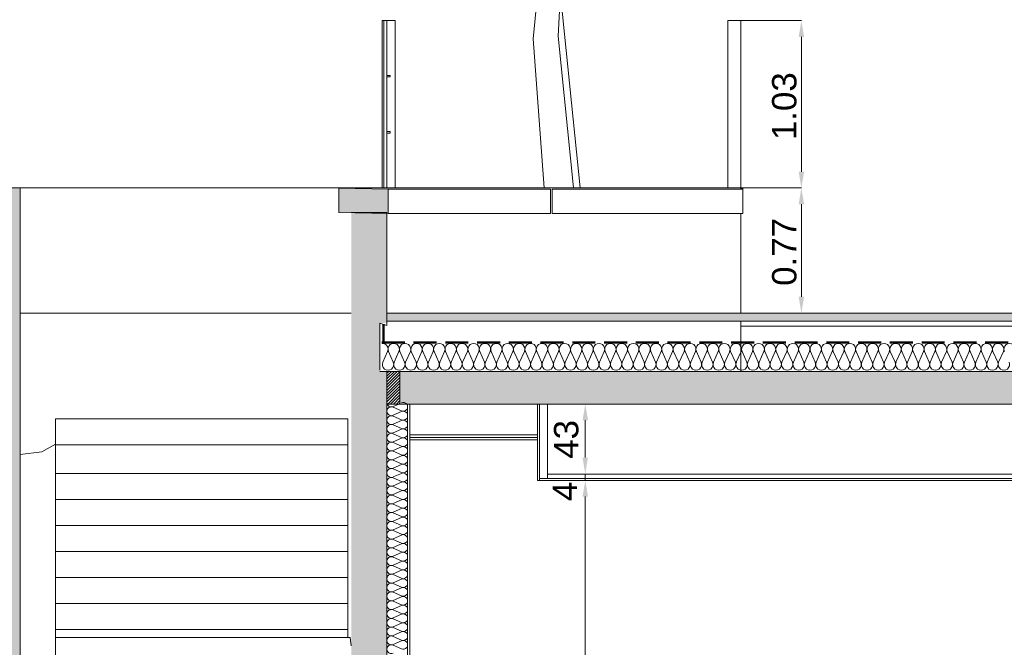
# Model space of a CAD drawing. Extents: x -25320 to 294860, y -9059 to 10983.
# Tile 11 of 58: x -21808 to -15742, y 1873 to 5736. Entities that reach past the tile are written whole.
import ezdxf

# ---------------------------------------------------------------- set-up
doc = ezdxf.new("R2010")
doc.units = 0
doc.header["$MEASUREMENT"] = 0
doc.linetypes.add('Lignes cachées', pattern=[195.611112, 141.111112, -54.5])
doc.layers.add('COUPE', color=7, linetype='Continuous', lineweight=0)
doc.styles.add('STYLE_GENERE_3', font='swissc.ttf', dxfattribs={"width": 1.25})
pattern_1 = [(45, (0, 0), (-530.33, 530.33), [])]

msp = doc.modelspace()

# ---------------------------------------------------------------- hatches: boundary and pattern name
at = {"layer": 'COUPE', "linetype": 'Continuous', "lineweight": 20}
h = msp.add_hatch(dxfattribs=at)
h.set_pattern_fill('BRIQUE_1', color=256, style=0, pattern_type=2)
h.set_pattern_definition(pattern_1)
h.paths.add_polyline_path([(-19525.1, 5383.3), (-19525.1, 5393.3), (-19545.1, 5393.3), (-19545.1, 5383.3)], flags=0)
h = msp.add_hatch(dxfattribs=at)
h.set_pattern_fill('BRIQUE_1', color=256, style=0, pattern_type=2)
h.set_pattern_definition(pattern_1)
h.paths.add_polyline_path([(-19525.1, 5036.7), (-19525.1, 5046.7), (-19545.1, 5046.7), (-19545.1, 5036.7)], flags=0)
at = {"layer": 'COUPE', "linetype": 'Continuous', "lineweight": 15}
msp.add_hatch(color=256, dxfattribs=at).paths.add_polyline_path([(-21805, 4700), (-22005.3, 4700), (-22005.3, -1255.4), (-21805, -1125.9)])
at = {"layer": 'COUPE', "linetype": 'Continuous', "lineweight": 20}
msp.add_hatch(color=256, dxfattribs=at).paths.add_polyline_path([(-19842.7, 4548.7), (-19538.3, 4542.6), (-19538.3, 4692.7), (-19842.7, 4698.8)], flags=0)
at = {"layer": 'COUPE', "linetype": 'Continuous', "lineweight": 15}
msp.add_hatch(color=256, dxfattribs=at).paths.add_polyline_path([(-19545.2, 4550), (-19765.2, 4550), (-19765.2, -500), (-19545.2, -500), (-19545.2, 3570), (-19588.9, 3570), (-19588.9, 3868.7), (-19545.2, 3868.7)], flags=0)
at = {"layer": 'COUPE', "linetype": 'Continuous', "lineweight": 9}
msp.add_hatch(color=256, dxfattribs=at).paths.add_polyline_path([(-19545.2, 3880), (-1604.9, 3880), (-1604.9, 3930), (-19545.2, 3930)], flags=0)
at = {"layer": 'COUPE'}
h = msp.add_hatch(dxfattribs=at)
h.set_pattern_fill('ANSI31', color=256, scale=100)
edge = h.paths.add_edge_path()
edge.add_line((-19465.2, 3570), (-19545.2, 3570))
edge.add_line((-19545.2, 3570), (-19545.2, 3379.6))
edge.add_ellipse((-19518.1, 3379.6), major_axis=(0, 27.1), ratio=0.996979, start_angle=90, end_angle=110.74993)
edge.add_line((-19543.4, 3370), (-19465.2, 3370))
edge.add_line((-19465.2, 3370), (-19465.2, 3570))
at = {"layer": 'COUPE', "linetype": 'Continuous', "lineweight": 9}
msp.add_hatch(color=256, dxfattribs=at).paths.add_polyline_path([(-19465.2, 3370), (-1576.7, 3370), (-1576.7, 3570), (-19465.2, 3570)])

# ---------------------------------------------------------------- linework, layer by layer
at = {"layer": 'COUPE', "linetype": 'Continuous', "lineweight": 20}
for p, q in [((-18644.8, 5618.9), (-18576.3, 6294.6)), ((-18490.2, 5634.2), (-18457.3, 6282.7)), ((-18355.1, 4700), (-18476.7, 5900.6)), ((-19575.1, 5730), (-19575.1, 4700)), ((-19565.1, 5730), (-19575.1, 5730)), ((-19565.1, 5730), (-19565.1, 4700)), ((-19545.1, 5730), (-19565.1, 5730)), ((-19545.1, 5730), (-19545.1, 5393.3)), ((-19495.1, 5730), (-19545.1, 5730)), ((-19495.1, 5730), (-19495.1, 4700)), ((-17445.2, 5730), (-17445.2, 4700)), ((-17365.2, 5730), (-17445.2, 5730)), ((-17365.2, 5730), (-17365.2, 4697.5)), ((-17365.2, 5730), (-16992.3, 5730)), ((-18577.7, 4700), (-18644.8, 5618.9)), ((-18395.6, 4700), (-18490.2, 5634.2)), ((-16992.5, 4800), (-16992.5, 5630)), ((-19545.1, 5383.3), (-19545.1, 5046.7)), ((-19545.1, 5036.7), (-19545.1, 4700)), ((-21805, 4700), (-19765.2, 4700)), ((-19765.2, 4700), (-19575.1, 4700)), ((-19765.2, 4700), (-19765.2, 4697.2)), ((-19565.1, 4700), (-19575.1, 4700)), ((-19545.1, 4700), (-19565.1, 4700)), ((-19495.1, 4700), (-19545.1, 4700)), ((-19538.3, 4692.7), (-18538.3, 4692.7)), ((-19538.3, 4542.6), (-19538.3, 4692.7)), ((-19495.1, 4700), (-17366.1, 4700)), ((-18538.3, 4692.7), (-18538.3, 4693.3)), ((-18538.3, 4542.6), (-18538.3, 4692.7)), ((-18528.3, 4693.3), (-18528.3, 4692.7)), ((-18528.3, 4692.7), (-17352.7, 4692.7)), ((-18528.3, 4542.6), (-18528.3, 4692.7)), ((-17366.1, 4693.3), (-17366.1, 4700)), ((-17366.1, 4700), (-17366, 4700)), ((-17366, 4700), (-16992.3, 4700)), ((-17366, 4700), (-16992.3, 4700)), ((-17352.7, 4698.8), (-17365.2, 4698.8)), ((-17352.7, 4692.7), (-17352.7, 4698.8)), ((-17352.7, 4542.6), (-17352.7, 4692.7)), ((-16992.5, 4030), (-16992.5, 4600)), ((-19538.3, 4542.6), (-18538.3, 4542.6)), ((-19538.3, 4542.6), (-19538.3, 4542.6)), ((-18538.3, 4542.6), (-18538.3, 4543.3)), ((-18528.3, 4542.6), (-17352.7, 4542.6)), ((-17366.1, 3930), (-17366.1, 4542.6)), ((-17365.2, 4542.6), (-17365.2, 4000)), ((-17365.2, 4000), (-17366, 4000)), ((-17366, 3930), (-17366, 4000)), ((-17365.2, 3930), (-17365.2, 4000)), ((-19765.2, 3930), (-21805, 3930)), ((-17366.1, 3930), (-16992.3, 3930)), ((-17366.1, 3570), (-17366.1, 3880)), ((-17365.2, 3850), (-1583.4, 3850)), ((-17365.2, 3570), (-17365.2, 3850)), ((-19570.9, 3627.1), (-19541.6, 3693.8)), ((-19535.7, 3693.8), (-19506.5, 3627.1)), ((-19500.6, 3627.1), (-19471.4, 3693.8)), ((-19465.5, 3693.8), (-19436.3, 3627.1)), ((-19430.4, 3627.1), (-19401.1, 3693.8)), ((-19395.2, 3693.8), (-19366, 3627.1)), ((-19360.1, 3627.1), (-19330.9, 3693.8)), ((-19325, 3693.8), (-19295.8, 3627.1)), ((-19289.9, 3627.1), (-19260.6, 3693.8)), ((-19254.7, 3693.8), (-19225.5, 3627.1)), ((-19219.6, 3627.1), (-19190.4, 3693.8)), ((-19184.5, 3693.8), (-19155.3, 3627.1)), ((-19149.4, 3627.1), (-19120.1, 3693.8)), ((-19114.2, 3693.8), (-19085, 3627.1)), ((-19079.1, 3627.1), (-19049.9, 3693.8)), ((-19044, 3693.8), (-19014.8, 3627.1)), ((-19008.9, 3627.1), (-18979.6, 3693.8)), ((-18973.7, 3693.8), (-18944.5, 3627.1)), ((-18938.6, 3627.1), (-18909.4, 3693.8)), ((-18903.5, 3693.8), (-18874.3, 3627.1)), ((-18868.4, 3627.1), (-18839.1, 3693.8)), ((-18833.2, 3693.8), (-18804, 3627.1)), ((-18798.1, 3627.1), (-18768.9, 3693.8)), ((-18763, 3693.8), (-18733.8, 3627.1)), ((-18727.9, 3627.1), (-18698.7, 3693.8)), ((-18692.8, 3693.8), (-18663.5, 3627.1)), ((-18657.6, 3627.1), (-18628.4, 3693.8)), ((-18622.5, 3693.8), (-18593.3, 3627.1)), ((-18587.4, 3627.1), (-18558.2, 3693.8)), ((-18552.3, 3693.8), (-18523, 3627.1)), ((-18517.1, 3627.1), (-18487.9, 3693.8)), ((-18482, 3693.8), (-18452.8, 3627.1)), ((-18446.9, 3627.1), (-18417.7, 3693.8)), ((-18411.8, 3693.8), (-18382.5, 3627.1)), ((-18376.6, 3627.1), (-18347.4, 3693.8)), ((-18341.5, 3693.8), (-18312.3, 3627.1)), ((-18306.4, 3627.1), (-18277.2, 3693.8)), ((-18271.3, 3693.8), (-18242, 3627.1)), ((-18236.1, 3627.1), (-18206.9, 3693.8)), ((-18201, 3693.8), (-18171.8, 3627.1)), ((-18165.9, 3627.1), (-18136.7, 3693.8)), ((-18130.8, 3693.8), (-18101.5, 3627.1)), ((-18095.6, 3627.1), (-18066.4, 3693.8)), ((-18060.5, 3693.8), (-18031.3, 3627.1)), ((-18025.4, 3627.1), (-17996.2, 3693.8)), ((-17990.3, 3693.8), (-17961, 3627.1)), ((-17955.1, 3627.1), (-17925.9, 3693.8)), ((-17920, 3693.8), (-17890.8, 3627.1)), ((-17884.9, 3627.1), (-17855.7, 3693.8)), ((-17849.8, 3693.8), (-17820.5, 3627.1)), ((-17814.6, 3627.1), (-17785.4, 3693.8)), ((-17779.5, 3693.8), (-17750.3, 3627.1)), ((-17744.4, 3627.1), (-17715.2, 3693.8)), ((-17709.3, 3693.8), (-17680, 3627.1)), ((-17674.1, 3627.1), (-17644.9, 3693.8)), ((-17639, 3693.8), (-17609.8, 3627.1)), ((-17603.9, 3627.1), (-17574.7, 3693.8)), ((-17568.8, 3693.8), (-17539.6, 3627.1)), ((-17533.6, 3627.1), (-17504.4, 3693.8)), ((-17498.5, 3693.8), (-17469.3, 3627.1)), ((-17463.4, 3627.1), (-17434.2, 3693.8)), ((-17428.3, 3693.8), (-17399.1, 3627.1)), ((-17393.2, 3627.1), (-17363.9, 3693.8)), ((-17358, 3693.8), (-17328.8, 3627.1)), ((-17322.9, 3627.1), (-17293.7, 3693.8)), ((-17287.8, 3693.8), (-17258.6, 3627.1)), ((-17252.7, 3627.1), (-17223.4, 3693.8)), ((-17217.5, 3693.8), (-17188.3, 3627.1)), ((-17182.4, 3627.1), (-17153.2, 3693.8)), ((-17147.3, 3693.8), (-17118.1, 3627.1)), ((-17112.2, 3627.1), (-17082.9, 3693.8)), ((-17077, 3693.8), (-17047.8, 3627.1)), ((-17041.9, 3627.1), (-17012.7, 3693.8)), ((-17006.8, 3693.8), (-16977.6, 3627.1)), ((-16971.7, 3627.1), (-16942.4, 3693.8)), ((-16936.5, 3693.8), (-16907.3, 3627.1)), ((-16901.4, 3627.1), (-16872.2, 3693.8)), ((-16866.3, 3693.8), (-16837.1, 3627.1)), ((-16831.2, 3627.1), (-16801.9, 3693.8)), ((-16796, 3693.8), (-16766.8, 3627.1)), ((-16760.9, 3627.1), (-16731.7, 3693.8)), ((-16725.8, 3693.8), (-16696.6, 3627.1)), ((-16690.7, 3627.1), (-16661.4, 3693.8)), ((-16655.5, 3693.8), (-16626.3, 3627.1)), ((-16620.4, 3627.1), (-16591.2, 3693.8)), ((-16585.3, 3693.8), (-16556.1, 3627.1)), ((-16550.2, 3627.1), (-16520.9, 3693.8)), ((-16515, 3693.8), (-16485.8, 3627.1)), ((-16479.9, 3627.1), (-16450.7, 3693.8)), ((-16444.8, 3693.8), (-16415.6, 3627.1)), ((-16409.7, 3627.1), (-16380.4, 3693.8)), ((-16374.5, 3693.8), (-16345.3, 3627.1)), ((-16339.4, 3627.1), (-16310.2, 3693.8)), ((-16304.3, 3693.8), (-16275.1, 3627.1)), ((-16269.2, 3627.1), (-16240, 3693.8)), ((-16234.1, 3693.8), (-16204.8, 3627.1)), ((-16198.9, 3627.1), (-16169.7, 3693.8)), ((-16163.8, 3693.8), (-16134.6, 3627.1)), ((-16128.7, 3627.1), (-16099.5, 3693.8)), ((-16093.6, 3693.8), (-16064.3, 3627.1)), ((-16058.4, 3627.1), (-16029.2, 3693.8)), ((-16023.3, 3693.8), (-15994.1, 3627.1)), ((-15988.2, 3627.1), (-15959, 3693.8)), ((-15953.1, 3693.8), (-15923.8, 3627.1)), ((-15917.9, 3627.1), (-15888.7, 3693.8)), ((-15882.8, 3693.8), (-15853.6, 3627.1)), ((-15847.7, 3627.1), (-15818.5, 3693.8)), ((-15812.6, 3693.8), (-15783.3, 3627.1)), ((-15777.4, 3627.1), (-15748.2, 3693.8)), ((-19507.3, 3354.8), (-19472.6, 3370)), ((-19455.9, 3327.6), (-19507.3, 3350.2)), ((-19418.2, -200), (-19418.2, 3370)), ((-19405.2, 3370), (-19405.2, 3200)), ((-19090.2, 3370), (-19390.2, 3370)), ((-18618.2, 3370), (-18618.2, 2900)), ((-18605.2, 3370), (-18605.2, 2900)), ((-18557.2, 3370), (-18557.2, 2912.5)), ((-21586.8, 3118.5), (-21586.8, 3278.5)), ((-21586.8, 3278.5), (-19786.8, 3278.5)), ((-19786.8, 3118.5), (-19786.8, 3278.5)), ((-19507.3, 3300.5), (-19455.9, 3323.1)), ((-19455.9, 3273.4), (-19507.3, 3296)), ((-19507.3, 3246.3), (-19455.9, 3268.9)), ((-19455.9, 3219.2), (-19507.3, 3241.7)), ((-19507.3, 3192.1), (-19455.9, 3214.6)), ((-19455.9, 3164.9), (-19507.3, 3187.5)), ((-19507.3, 3137.8), (-19455.9, 3160.4)), ((-19405.2, -200), (-19405.2, 3200)), ((-19405.2, 3181), (-18618.2, 3181)), ((-19405.2, 3163), (-18618.2, 3163)), ((-21586.8, 3122.9), (-21671.3, 3075.9)), ((-21586.8, 3117.3), (-21586.8, 3118.5)), ((-21586.8, 3118.5), (-19786.8, 3118.5)), ((-21586.8, 3117.3), (-21586.8, 2942.1)), ((-19786.8, 2942.1), (-19786.8, 3118.5)), ((-19455.9, 3110.7), (-19507.3, 3133.3)), ((-19507.3, 3083.6), (-19455.9, 3106.1)), ((-19405.2, 3150), (-18618.2, 3150)), ((-21671.3, 3075.9), (-21805, 3060.3)), ((-19455.9, 3056.5), (-19507.3, 3079)), ((-19507.3, 3029.3), (-19455.9, 3051.9)), ((-19455.9, 3002.2), (-19507.3, 3024.8)), ((-19507.3, 2975.1), (-19455.9, 2997.7)), ((-21586.8, 2782.1), (-21586.8, 2942.1)), ((-21586.8, 2942.1), (-19786.8, 2942.1)), ((-19786.8, 2782.1), (-19786.8, 2942.1)), ((-19455.9, 2948), (-19507.3, 2970.6)), ((-19507.3, 2920.9), (-19455.9, 2943.4)), ((-19455.9, 2893.8), (-19507.3, 2916.3)), ((-18605.2, 2912.5), (-9600.3, 2912.5)), ((-18557.2, 2938), (-9648.3, 2938)), ((-19507.3, 2866.6), (-19455.9, 2889.2)), ((-19455.9, 2839.5), (-19507.3, 2862.1)), ((-18618.2, 2900), (-9587.3, 2900)), ((-18618.2, 2900), (-18323.6, 2900)), ((-19507.3, 2812.4), (-19455.9, 2835)), ((-19455.9, 2785.3), (-19507.3, 2807.8)), ((-18323.7, 100), (-18323.7, 2800)), ((-21586.8, 2622.1), (-21586.8, 2782.1)), ((-21586.8, 2782.1), (-19786.8, 2782.1)), ((-19786.8, 2622.1), (-19786.8, 2782.1)), ((-19507.3, 2758.2), (-19455.9, 2780.7)), ((-19455.9, 2731), (-19507.3, 2753.6)), ((-19507.3, 2703.9), (-19455.9, 2726.5)), ((-19455.9, 2676.8), (-19507.3, 2699.4)), ((-19507.3, 2649.7), (-19455.9, 2672.3)), ((-21586.8, 2462.1), (-21586.8, 2622.1)), ((-21586.8, 2622.1), (-19786.8, 2622.1)), ((-19786.8, 2462.1), (-19786.8, 2622.1)), ((-19455.9, 2622.6), (-19507.3, 2645.1)), ((-19507.3, 2595.5), (-19455.9, 2618)), ((-19455.9, 2568.3), (-19507.3, 2590.9)), ((-19507.3, 2541.2), (-19455.9, 2563.8)), ((-19455.9, 2514.1), (-19507.3, 2536.7)), ((-19507.3, 2487), (-19455.9, 2509.5)), ((-21586.8, 2302.1), (-21586.8, 2462.1)), ((-21586.8, 2462.1), (-19786.8, 2462.1)), ((-19786.8, 2302.1), (-19786.8, 2462.1)), ((-19455.9, 2459.9), (-19507.3, 2482.4)), ((-19507.3, 2432.7), (-19455.9, 2455.3)), ((-19455.9, 2405.6), (-19507.3, 2428.2)), ((-19507.3, 2378.5), (-19455.9, 2401.1)), ((-19455.9, 2351.4), (-19507.3, 2374)), ((-19507.3, 2324.3), (-19455.9, 2346.8)), ((-19455.9, 2297.2), (-19507.3, 2319.7)), ((-21586.8, 2142.1), (-21586.8, 2302.1)), ((-21586.8, 2302.1), (-19786.8, 2302.1)), ((-19786.8, 2142.1), (-19786.8, 2302.1)), ((-19507.3, 2270), (-19455.9, 2292.6)), ((-19455.9, 2242.9), (-19507.3, 2265.5)), ((-19507.3, 2215.8), (-19455.9, 2238.4)), ((-19455.9, 2188.7), (-19507.3, 2211.2)), ((-19507.3, 2161.6), (-19455.9, 2184.1)), ((-21586.8, 1982.1), (-21586.8, 2142.1)), ((-21586.8, 2142.1), (-19786.8, 2142.1)), ((-19786.8, 1982.1), (-19786.8, 2142.1)), ((-19455.9, 2134.4), (-19507.3, 2157)), ((-19507.3, 2107.3), (-19455.9, 2129.9)), ((-19455.9, 2080.2), (-19507.3, 2102.8)), ((-19507.3, 2053.1), (-19455.9, 2075.7)), ((-19455.9, 2026), (-19507.3, 2048.5)), ((-19507.3, 1998.9), (-19455.9, 2021.4)), ((-21586.8, 1932.2), (-21586.8, 1982.1)), ((-21586.8, 1982.1), (-19786.8, 1982.1)), ((-19786.8, 1932.2), (-19786.8, 1982.1)), ((-19455.9, 1971.7), (-19507.3, 1994.3)), ((-19507.3, 1944.6), (-19455.9, 1967.2)), ((-19771.8, 1932.2), (-21586.8, 1932.2)), ((-21586.8, 1932.2), (-21586.8, 1760)), ((-19765.2, 1881.6), (-19771.8, 1932.2)), ((-19455.9, 1917.5), (-19507.3, 1940.1)), ((-19507.3, 1890.4), (-19455.9, 1912.9)), ((-19455.9, 1863.3), (-19507.3, 1885.8))]:
    msp.add_line(p, q, dxfattribs=at)
at = {"layer": 'COUPE', "linetype": 'Continuous', "lineweight": 18}
for p, q in [((-19545.1, 5393.3), (-19525.1, 5393.3)), ((-19545.1, 5383.3), (-19545.1, 5393.3)), ((-19545.1, 5383.3), (-19525.1, 5383.3)), ((-19525.1, 5383.3), (-19525.1, 5393.3)), ((-19545.1, 5046.7), (-19525.1, 5046.7)), ((-19545.1, 5036.7), (-19545.1, 5046.7)), ((-19545.1, 5036.7), (-19525.1, 5036.7)), ((-19525.1, 5036.7), (-19525.1, 5046.7))]:
    msp.add_line(p, q, dxfattribs=at)
at = {"layer": 'COUPE', "linetype": 'Continuous'}
for p, q in [((-22005.3, 4700), (-21805, 4700)), ((-21805, -1125.9), (-21805, 4700)), ((-19538.3, 4692.7), (-19842.7, 4698.8)), ((-19842.7, 4548.7), (-19842.7, 4698.8)), ((-19538.3, 4542.6), (-19538.3, 4692.7)), ((-19765.2, 4550), (-19545.2, 4550)), ((-19545.2, 3853.6), (-19545.2, 4550)), ((-19538.3, 4542.6), (-19842.7, 4548.7)), ((-19545.2, 3853.6), (-19588.9, 3868.7)), ((-19588.9, 3868.7), (-19588.9, 3578.2)), ((-19545.2, 3570), (-19588.9, 3570)), ((-19545.2, 0), (-19545.2, 3570)), ((-19545, 3570), (-1576.7, 3570)), ((-19465.2, 3370), (-19465.2, 3570)), ((-19545, 3370), (-1576.7, 3370))]:
    msp.add_line(p, q, dxfattribs=at)
at = {"layer": 'COUPE', "linetype": 'Continuous', "lineweight": 9}
for p, q in [((-19545.2, 3930), (-1604.9, 3930)), ((-19545.2, 3880), (-1604.9, 3880))]:
    msp.add_line(p, q, dxfattribs=at)
at = {"layer": 'COUPE', "linetype": 'Lignes cachées', "lineweight": 50}
for p, q in [((-19567.1, 3861.2), (-19567.1, 3749.8)), ((-19576.8, 3749.8), (-1585.5, 3749.8))]:
    msp.add_line(p, q, dxfattribs=at)
at = {"layer": 'COUPE'}
for p, q in [((-18323.7, 3040), (-18323.7, 3270)), ((-18323.7, 3040), (-18323.7, 3140)), ((-18323.7, 2940), (-18323.7, 2900)), ((-18323.7, 2800), (-18323.7, 2700))]:
    msp.add_line(p, q, dxfattribs=at)
at = {"layer": 'COUPE', "linetype": 'Continuous', "lineweight": 20}
for centre, major_axis, ratio, start_param, end_param in [((-19573.8, 3707.9), (0, 35.1), 0.99985, 4.299596, 6.283185), ((-19503.6, 3707.9), (0, 35.1), 0.99985, 4.299595, 8.266774), ((-19433.3, 3707.9), (0, 35.1), 0.99985, 4.299595, 8.266774), ((-19363.1, 3707.9), (0, 35.1), 0.99985, 4.299595, 8.266774), ((-19292.8, 3707.9), (0, 35.1), 0.99985, 4.299595, 8.266774), ((-19222.6, 3707.9), (0, 35.1), 0.99985, 4.299595, 8.266774), ((-19152.3, 3707.9), (0, 35.1), 0.99985, 4.299595, 8.266774), ((-19082.1, 3707.9), (0, 35.1), 0.99985, 4.299595, 8.266774), ((-19011.8, 3707.9), (0, 35.1), 0.99985, 4.299595, 8.266774), ((-18941.6, 3707.9), (0, 35.1), 0.99985, 4.299595, 8.266774), ((-18871.3, 3707.9), (0, 35.1), 0.99985, 4.299595, 8.266774), ((-18801.1, 3707.9), (0, 35.1), 0.99985, 4.299595, 8.266774), ((-18730.8, 3707.9), (0, 35.1), 0.99985, 4.299595, 8.266774), ((-18660.6, 3707.9), (0, 35.1), 0.99985, 4.299595, 8.266774), ((-18590.3, 3707.9), (0, 35.1), 0.99985, 4.299595, 8.266774), ((-18520.1, 3707.9), (0, 35.1), 0.99985, 4.299595, 8.266774), ((-18449.8, 3707.9), (0, 35.1), 0.99985, 4.299595, 8.266774), ((-18379.6, 3707.9), (0, 35.1), 0.99985, 4.299595, 8.266774), ((-18309.3, 3707.9), (0, 35.1), 0.99985, 4.299595, 8.266774), ((-18239.1, 3707.9), (0, 35.1), 0.99985, 4.299595, 8.266774), ((-18168.8, 3707.9), (0, 35.1), 0.99985, 4.299595, 8.266774), ((-18098.6, 3707.9), (0, 35.1), 0.99985, 4.299595, 8.266774), ((-18028.3, 3707.9), (0, 35.1), 0.99985, 4.299595, 8.266774), ((-17958.1, 3707.9), (0, 35.1), 0.99985, 4.299595, 8.266774), ((-17887.8, 3707.9), (0, 35.1), 0.99985, 4.299595, 8.266774), ((-17817.6, 3707.9), (0, 35.1), 0.99985, 4.299595, 8.266774), ((-17747.3, 3707.9), (0, 35.1), 0.99985, 4.299595, 8.266774), ((-17677.1, 3707.9), (0, 35.1), 0.99985, 4.299595, 8.266774), ((-17606.8, 3707.9), (0, 35.1), 0.99985, 4.299595, 8.266774), ((-17536.6, 3707.9), (0, 35.1), 0.99985, 4.299595, 8.266774), ((-17466.4, 3707.9), (0, 35.1), 0.99985, 4.299595, 8.266774), ((-17396.1, 3707.9), (0, 35.1), 0.99985, 4.299595, 8.266774), ((-17325.9, 3707.9), (0, 35.1), 0.99985, 4.299595, 8.266774), ((-17255.6, 3707.9), (0, 35.1), 0.99985, 4.299595, 8.266774), ((-17185.4, 3707.9), (0, 35.1), 0.99985, 4.299595, 8.266774), ((-17115.1, 3707.9), (0, 35.1), 0.99985, 4.299595, 8.266774), ((-17044.9, 3707.9), (0, 35.1), 0.99985, 4.299595, 8.266774), ((-16974.6, 3707.9), (0, 35.1), 0.99985, 4.299595, 8.266774), ((-16904.4, 3707.9), (0, 35.1), 0.99985, 4.299595, 8.266774), ((-16834.1, 3707.9), (0, 35.1), 0.99985, 4.299595, 8.266774), ((-16763.9, 3707.9), (0, 35.1), 0.99985, 4.299595, 8.266774), ((-16693.6, 3707.9), (0, 35.1), 0.99985, 4.299595, 8.266774), ((-16623.4, 3707.9), (0, 35.1), 0.99985, 4.299595, 8.266774), ((-16553.1, 3707.9), (0, 35.1), 0.99985, 4.299595, 8.266774), ((-16482.9, 3707.9), (0, 35.1), 0.99985, 4.299595, 8.266774), ((-16412.6, 3707.9), (0, 35.1), 0.99985, 4.299595, 8.266774), ((-16342.4, 3707.9), (0, 35.1), 0.99985, 4.299595, 8.266774), ((-16272.1, 3707.9), (0, 35.1), 0.99985, 4.299595, 8.266774), ((-16201.9, 3707.9), (0, 35.1), 0.99985, 4.299595, 8.266774), ((-16131.6, 3707.9), (0, 35.1), 0.99985, 4.299595, 8.266774), ((-16061.4, 3707.9), (0, 35.1), 0.99985, 4.299595, 8.266774), ((-15991.1, 3707.9), (0, 35.1), 0.99985, 4.299595, 8.266774), ((-15920.9, 3707.9), (0, 35.1), 0.99985, 4.299595, 8.266774), ((-15850.6, 3707.9), (0, 35.1), 0.99985, 4.299595, 8.266774), ((-15780.4, 3707.9), (0, 35.1), 0.99985, 4.299595, 8.266774), ((-15710.1, 3707.9), (0, 35.1), 0.99985, 4.299595, 8.266774), ((-19538.7, 3613), (0, 35.1), 0.99985, 1.158003, 5.125183), ((-19468.4, 3613), (0, 35.1), 0.99985, 1.158003, 5.125183), ((-19398.2, 3613), (0, 35.1), 0.99985, 1.158003, 5.125183), ((-19327.9, 3613), (0, 35.1), 0.99985, 1.158003, 5.125183), ((-19257.7, 3613), (0, 35.1), 0.99985, 1.158003, 5.125183), ((-19187.4, 3613), (0, 35.1), 0.99985, 1.158003, 5.125183), ((-19117.2, 3613), (0, 35.1), 0.99985, 1.158003, 5.125183), ((-19046.9, 3613), (0, 35.1), 0.99985, 1.158003, 5.125183), ((-18976.7, 3613), (0, 35.1), 0.99985, 1.158003, 5.125183), ((-18906.4, 3613), (0, 35.1), 0.99985, 1.158003, 5.125183), ((-18836.2, 3613), (0, 35.1), 0.99985, 1.158003, 5.125183), ((-18766, 3613), (0, 35.1), 0.99985, 1.158003, 5.125183), ((-18695.7, 3613), (0, 35.1), 0.99985, 1.158003, 5.125183), ((-18625.5, 3613), (0, 35.1), 0.99985, 1.158003, 5.125183), ((-18555.2, 3613), (0, 35.1), 0.99985, 1.158003, 5.125183), ((-18485, 3613), (0, 35.1), 0.99985, 1.158003, 5.125183), ((-18414.7, 3613), (0, 35.1), 0.99985, 1.158003, 5.125183), ((-18344.5, 3613), (0, 35.1), 0.99985, 1.158003, 5.125183), ((-18274.2, 3613), (0, 35.1), 0.99985, 1.158003, 5.125183), ((-18204, 3613), (0, 35.1), 0.99985, 1.158003, 5.125183), ((-18133.7, 3613), (0, 35.1), 0.99985, 1.158003, 5.125183), ((-18063.5, 3613), (0, 35.1), 0.99985, 1.158003, 5.125183), ((-17993.2, 3613), (0, 35.1), 0.99985, 1.158003, 5.125183), ((-17923, 3613), (0, 35.1), 0.99985, 1.158003, 5.125183), ((-17852.7, 3613), (0, 35.1), 0.99985, 1.158003, 5.125183), ((-17782.5, 3613), (0, 35.1), 0.99985, 1.158003, 5.125183), ((-17712.2, 3613), (0, 35.1), 0.99985, 1.158003, 5.125183), ((-17642, 3613), (0, 35.1), 0.99985, 1.158003, 5.125183), ((-17571.7, 3613), (0, 35.1), 0.99985, 1.158003, 5.125183), ((-17501.5, 3613), (0, 35.1), 0.99985, 1.158003, 5.125183), ((-17431.2, 3613), (0, 35.1), 0.99985, 1.158003, 5.125183), ((-17361, 3613), (0, 35.1), 0.99985, 1.158003, 5.125183), ((-17290.7, 3613), (0, 35.1), 0.99985, 1.158003, 5.125183), ((-17220.5, 3613), (0, 35.1), 0.99985, 1.158003, 5.125183), ((-17150.2, 3613), (0, 35.1), 0.99985, 1.158003, 5.125183), ((-17080, 3613), (0, 35.1), 0.99985, 1.158003, 5.125183), ((-17009.7, 3613), (0, 35.1), 0.99985, 1.158003, 5.125183), ((-16939.5, 3613), (0, 35.1), 0.99985, 1.158003, 5.125183), ((-16869.2, 3613), (0, 35.1), 0.99985, 1.158003, 5.125183), ((-16799, 3613), (0, 35.1), 0.99985, 1.158003, 5.125183), ((-16728.7, 3613), (0, 35.1), 0.99985, 1.158003, 5.125183), ((-16658.5, 3613), (0, 35.1), 0.99985, 1.158003, 5.125183), ((-16588.2, 3613), (0, 35.1), 0.99985, 1.158003, 5.125183), ((-16518, 3613), (0, 35.1), 0.99985, 1.158003, 5.125183), ((-16447.7, 3613), (0, 35.1), 0.99985, 1.158003, 5.125183), ((-16377.5, 3613), (0, 35.1), 0.99985, 1.158003, 5.125183), ((-16307.3, 3613), (0, 35.1), 0.99985, 1.158003, 5.125183), ((-16237, 3613), (0, 35.1), 0.99985, 1.158003, 5.125183), ((-16166.8, 3613), (0, 35.1), 0.99985, 1.158003, 5.125183), ((-16096.5, 3613), (0, 35.1), 0.99985, 1.158003, 5.125183), ((-16026.3, 3613), (0, 35.1), 0.99985, 1.158003, 5.125183), ((-15956, 3613), (0, 35.1), 0.99985, 1.158003, 5.125183), ((-15885.8, 3613), (0, 35.1), 0.99985, 1.158003, 5.125183), ((-15815.5, 3613), (0, 35.1), 0.99985, 1.158003, 5.125183), ((-15745.3, 3613), (0, 35.1), 0.99985, 1.158003, 5.125183), ((-19518.1, 3325.4), (0, 27.1), 0.996979, 5.870392, 9.837571), ((-19518.1, 3379.6), (0, 27.1), 0.996979, 1.570796, 3.554385), ((-19445.1, 3352.5), (0, 27.1), 0.996979, 2.728799, 6.695979), ((-19518.1, 3271.1), (0, 27.1), 0.996979, 5.870392, 9.837571), ((-19445.1, 3298.3), (0, 27.1), 0.996979, 2.728799, 6.695979), ((-19518.1, 3216.9), (0, 27.1), 0.996979, 5.870392, 9.837571), ((-19445.1, 3244), (0, 27.1), 0.996979, 2.728799, 6.695979), ((-19445.1, 3189.8), (0, 27.1), 0.996979, 2.728799, 6.695979), ((-19518.1, 3162.7), (0, 27.1), 0.996979, 5.870392, 9.837571), ((-19445.1, 3135.5), (0, 27.1), 0.996979, 2.728799, 6.695979), ((-19518.1, 3108.4), (0, 27.1), 0.996979, 5.870392, 9.837571), ((-19445.1, 3081.3), (0, 27.1), 0.996979, 2.728799, 6.695979), ((-19518.1, 3054.2), (0, 27.1), 0.996979, 5.870392, 9.837571), ((-19445.1, 3027.1), (0, 27.1), 0.996979, 2.728799, 6.695979), ((-19518.1, 3000), (0, 27.1), 0.996979, 5.870392, 9.837571), ((-19518.1, 2945.7), (0, 27.1), 0.996979, 5.870392, 9.837571), ((-19445.1, 2972.8), (0, 27.1), 0.996979, 2.728799, 6.695979), ((-19518.1, 2891.5), (0, 27.1), 0.996979, 5.870392, 9.837571), ((-19445.1, 2918.6), (0, 27.1), 0.996979, 2.728799, 6.695979), ((-19518.1, 2837.2), (0, 27.1), 0.996979, 5.870392, 9.837571), ((-19445.1, 2864.4), (0, 27.1), 0.996979, 2.728799, 6.695979), ((-19518.1, 2783), (0, 27.1), 0.996979, 5.870392, 9.837571), ((-19445.1, 2810.1), (0, 27.1), 0.996979, 2.728799, 6.695979), ((-19518.1, 2728.8), (0, 27.1), 0.996979, 5.870392, 9.837571), ((-19445.1, 2755.9), (0, 27.1), 0.996979, 2.728799, 6.695979), ((-19445.1, 2701.7), (0, 27.1), 0.996979, 2.728799, 6.695979), ((-19518.1, 2674.5), (0, 27.1), 0.996979, 5.870392, 9.837571), ((-19445.1, 2647.4), (0, 27.1), 0.996979, 2.728799, 6.695979), ((-19518.1, 2620.3), (0, 27.1), 0.996979, 5.870392, 9.837571), ((-19445.1, 2593.2), (0, 27.1), 0.996979, 2.728799, 6.695979), ((-19518.1, 2566.1), (0, 27.1), 0.996979, 5.870392, 9.837571), ((-19445.1, 2538.9), (0, 27.1), 0.996979, 2.728799, 6.695979), ((-19518.1, 2511.8), (0, 27.1), 0.996979, 5.870392, 9.837571), ((-19518.1, 2457.6), (0, 27.1), 0.996979, 5.870392, 9.837571), ((-19445.1, 2484.7), (0, 27.1), 0.996979, 2.728799, 6.695979), ((-19518.1, 2403.4), (0, 27.1), 0.996979, 5.870392, 9.837571), ((-19445.1, 2430.5), (0, 27.1), 0.996979, 2.728799, 6.695979), ((-19518.1, 2349.1), (0, 27.1), 0.996979, 5.870392, 9.837571), ((-19445.1, 2376.2), (0, 27.1), 0.996979, 2.728799, 6.695979), ((-19518.1, 2294.9), (0, 27.1), 0.996979, 5.870392, 9.837571), ((-19445.1, 2322), (0, 27.1), 0.996979, 2.728799, 6.695979), ((-19518.1, 2240.6), (0, 27.1), 0.996979, 5.870392, 9.837571), ((-19445.1, 2267.8), (0, 27.1), 0.996979, 2.728799, 6.695979), ((-19518.1, 2186.4), (0, 27.1), 0.996979, 5.870392, 9.837571), ((-19445.1, 2213.5), (0, 27.1), 0.996979, 2.728799, 6.695979), ((-19445.1, 2159.3), (0, 27.1), 0.996979, 2.728799, 6.695979), ((-19518.1, 2132.2), (0, 27.1), 0.996979, 5.870392, 9.837571), ((-19445.1, 2105.1), (0, 27.1), 0.996979, 2.728799, 6.695979), ((-19518.1, 2077.9), (0, 27.1), 0.996979, 5.870392, 9.837571), ((-19445.1, 2050.8), (0, 27.1), 0.996979, 2.728799, 6.695979), ((-19518.1, 2023.7), (0, 27.1), 0.996979, 5.870392, 9.837571), ((-19445.1, 1996.6), (0, 27.1), 0.996979, 2.728799, 6.695979), ((-19518.1, 1969.5), (0, 27.1), 0.996979, 5.870392, 9.837571), ((-19518.1, 1915.2), (0, 27.1), 0.996979, 5.870392, 9.837571), ((-19445.1, 1942.3), (0, 27.1), 0.996979, 2.728799, 6.695979), ((-19518.1, 1861), (0, 27.1), 0.996979, 5.870392, 9.837571), ((-19445.1, 1888.1), (0, 27.1), 0.996979, 2.728799, 6.695979)]:
    msp.add_ellipse(centre, major_axis=major_axis, ratio=ratio, start_param=start_param, end_param=end_param, dxfattribs=at)
at = {"layer": 'COUPE', "linetype": 'Continuous'}
for points in [[(-17009.2, 5630), (-16975.9, 5630), (-16992.5, 5730)], [(-17009.2, 4800), (-16975.9, 4800), (-16992.5, 4700)], [(-17009.2, 4600), (-16975.9, 4600), (-16992.5, 4700)], [(-17009.2, 4030), (-16975.9, 4030), (-16992.5, 3930)], [(-18340.4, 2800), (-18307.1, 2800), (-18323.7, 2900)]]:
    msp.add_solid(points, dxfattribs=at)
at = {"layer": 'COUPE'}
for points in [[(-18340.4, 3270), (-18307.1, 3270), (-18323.7, 3370)], [(-18340.4, 3040), (-18307.1, 3040), (-18323.7, 2940)], [(-18340.4, 3040), (-18307.1, 3040), (-18323.7, 2940)], [(-18340.4, 2800), (-18307.1, 2800), (-18323.7, 2900)]]:
    msp.add_solid(points, dxfattribs=at)

# ---------------------------------------------------------------- texts
at = {"layer": 'COUPE', "style": 'STYLE_GENERE_3', "width": 1.25}
for s, p in [('1.03', (-17023.1, 4994.3)), ('0.77', (-17023, 4097.4)), ('43', (-18366.5, 3033)), ('4', (-18373.9, 2771.8))]:
    msp.add_text(s, height=150, rotation=90, dxfattribs=at).set_placement(p)

doc.saveas('drawing.dxf')
